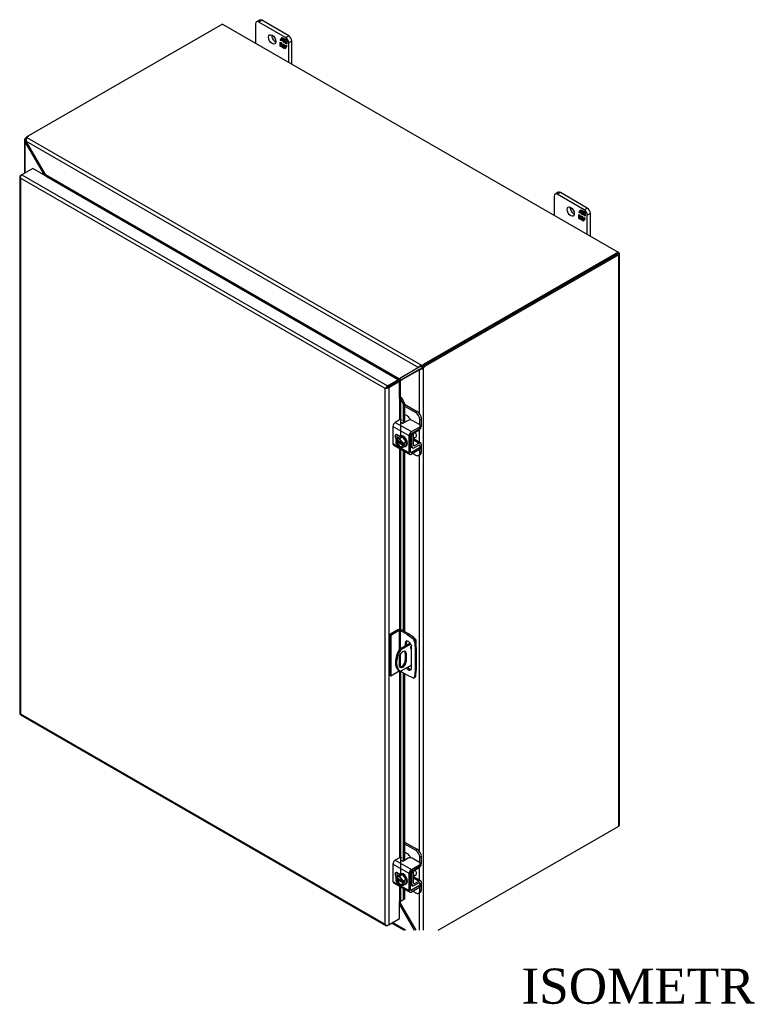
# Model space of a CAD drawing. Header units: inches. Extents: x 6 to 226, y 0 to 156.
# Tile 7 of 8: x 164 to 195, y 114 to 156. Entities that reach past the tile are written whole.
import ezdxf
from ezdxf.enums import TextEntityAlignment as Align

# ---------------------------------------------------------------- set-up
doc = ezdxf.new("R2010")
doc.units = ezdxf.units.IN
doc.header["$MEASUREMENT"] = 0
for name, color, linetype in [('COM40153-1', 7, 'CONTINUOUS'), ('COM40153-2', 7, 'CONTINUOUS'), ('COM42667', 7, 'CONTINUOUS'), ('COM42780', 7, 'CONTINUOUS'), ('COM48459', 7, 'CONTINUOUS'), ('COM48509', 7, 'CONTINUOUS'), ('COM71780-17', 7, 'CONTINUOUS'), ('DEFAULT', 7, 'CONTINUOUS'), ('FET07710', 7, 'CONTINUOUS'), ('SCC19011', 7, 'CONTINUOUS'), ('WAF25035', 7, 'CONTINUOUS')]:
    doc.layers.add(name, color=color, linetype=linetype)
doc.styles.add('SEACAD_TIMES_NEW_ROMAN', font='times.ttf')

msp = doc.modelspace()

# ---------------------------------------------------------------- linework, layer by layer
at = {"layer": 'COM40153-1', "color": 7}
for p, q in [((181.004, 129.383), (180.559, 129.126)), ((181.221, 129.556), (181.237, 129.547)), ((181.269, 129.197), (181.269, 129.503)), ((180.559, 129.126), (180.609, 129.096)), ((181.032, 129.34), (180.609, 129.096)), ((180.541, 128.745), (180.541, 128.449)), ((180.799, 128.953), (180.85, 128.924)), ((180.799, 128.953), (180.799, 128.657)), ((180.799, 128.657), (180.85, 128.627)), ((180.85, 128.627), (180.85, 128.924)), ((180.534, 128.219), (180.585, 128.19)), ((181.064, 128.44), (180.609, 128.178))]:
    msp.add_line(p, q, dxfattribs=at)
for centre, major_axis, start_param, end_param in [((181.161, 129.503), (-0.108, 0), 2.529725, 3.926991), ((180.909, 128.869), (0.375, 0.65), 1.508132, 3.141593), ((180.96, 128.84), (0.375, 0.65), 1.508132, 3.204257), ((180.695, 128.835), (-0.109, -0.189), 2.356194, 5.497787), ((180.644, 128.864), (-0.109, -0.189), 2.356194, 2.906426), ((181.071, 129.21), (-0.0312, -0.0541), 4.139289, 6.283185), ((181.02, 129.239), (0.0313, 0.0541), 4.093609, 5.210881), ((181.071, 129.21), (-0.0312, -0.0541), 0, 0.63978), ((180.695, 128.538), (0.109, 0.189), 2.356194, 5.497787), ((180.644, 128.568), (0.109, 0.189), 3.37676, 5.497787)]:
    msp.add_ellipse(centre, major_axis=major_axis, ratio=0.57735, start_param=start_param, end_param=end_param, dxfattribs=at)
at = {"layer": 'COM40153-2', "color": 7}
for p, q in [((180.486, 129.944), (180.138, 129.743)), ((180.537, 129.914), (180.189, 129.713)), ((180.537, 129.914), (180.537, 129.09)), ((180.588, 129.914), (180.588, 129.143)), ((180.881, 129.745), (180.588, 129.914)), ((180.932, 129.774), (180.639, 129.944)), ((180.138, 129.743), (180.138, 128.008)), ((180.189, 129.713), (180.138, 129.743)), ((180.189, 129.713), (180.189, 127.978)), ((180.799, 129.374), (180.85, 129.403)), ((180.85, 129.294), (180.85, 129.403)), ((180.881, 129.745), (180.932, 129.774)), ((180.881, 129.745), (181.118, 129.585)), ((181.169, 129.614), (180.932, 129.774)), ((181.118, 129.585), (181.169, 129.614)), ((181.249, 129.475), (181.198, 129.445)), ((181.198, 129.445), (181.219, 129.161)), ((181.27, 129.19), (181.249, 129.475)), ((180.799, 129.374), (180.799, 129.264)), ((181.064, 128.323), (181.064, 129.221)), ((181.219, 129.161), (181.27, 129.19)), ((181.219, 129.161), (181.219, 128.204)), ((181.27, 129.19), (181.27, 128.234)), ((180.588, 128.901), (180.588, 128.369)), ((180.537, 128.179), (180.189, 127.978)), ((180.537, 128.218), (180.537, 128.179)), ((180.588, 128.188), (180.588, 128.179)), ((180.881, 128.01), (180.588, 128.179)), ((181.219, 128.204), (181.198, 127.944)), ((181.219, 128.204), (181.27, 128.234)), ((181.249, 127.973), (181.27, 128.234)), ((180.189, 127.978), (180.138, 128.008)), ((181.118, 127.897), (180.881, 128.01)), ((181.172, 127.895), (181.223, 127.924)), ((181.198, 127.944), (181.249, 127.973))]:
    msp.add_line(p, q, dxfattribs=at)
for centre, major_axis, start_param, end_param in [((180.562, 129.9), (-0.108, 0), 3.926991, 5.497787), ((180.562, 129.9), (-0.036, 0), 3.926991, 5.497787), ((180.932, 129.297), (0.094, -0.162), 0.785398, 3.926991), ((180.982, 129.327), (0.094, -0.162), 3.416574, 3.926991), ((181.11, 129.487), (0.063, -0.108), 0.872665, 2.268928), ((181.161, 129.517), (-0.062, 0.108), 4.014257, 5.410521), ((180.562, 128.164), (0.036, 0), 0.785398, 2.356194), ((180.932, 128.399), (-0.094, 0.162), 1.73559, 3.926991), ((180.982, 128.429), (-0.094, 0.162), 1.73559, 2.866611), ((181.11, 128.003), (-0.063, 0.108), 2.443461, 3.839724), ((181.161, 128.033), (-0.062, 0.108), 3.141593, 3.839724)]:
    msp.add_ellipse(centre, major_axis=major_axis, ratio=0.57735, start_param=start_param, end_param=end_param, dxfattribs=at)
at = {"layer": 'COM42667', "color": 7}
for p, q in [((180.96, 138.228), (180.274, 138.624)), ((180.274, 138.624), (180.274, 137.896)), ((180.556, 138.903), (180.376, 138.799)), ((180.376, 138.799), (181.062, 138.403)), ((180.917, 138.88), (180.734, 138.774)), ((181.403, 138.702), (181.094, 138.88)), ((181.439, 138.573), (181.439, 138.651)), ((180.563, 138.208), (180.469, 138.262)), ((180.96, 137.5), (180.96, 138.228)), ((181.028, 137.539), (181.028, 138.266)), ((181.062, 138.403), (181.403, 138.6)), ((181.062, 138.325), (181.403, 138.522)), ((181.403, 138.522), (181.403, 138.6)), ((180.274, 137.896), (180.529, 137.749)), ((180.304, 137.83), (180.99, 137.434)), ((181.387, 137.827), (181.403, 137.818)), ((180.578, 137.72), (180.96, 137.5)), ((181.062, 137.519), (181.028, 137.539)), ((181.403, 137.716), (181.062, 137.519)), ((181.403, 137.638), (181.062, 137.441)), ((181.403, 137.638), (181.403, 137.716)), ((181.439, 137.689), (181.439, 137.767)), ((180.556, 120.225), (180.376, 120.121)), ((180.917, 120.202), (180.734, 120.096)), ((181.403, 120.024), (181.094, 120.202)), ((180.96, 119.55), (180.274, 119.946)), ((180.274, 119.946), (180.274, 119.218)), ((180.376, 120.121), (181.062, 119.725)), ((181.062, 119.725), (181.403, 119.922)), ((181.062, 119.647), (181.403, 119.844)), ((181.403, 119.844), (181.403, 119.922)), ((181.439, 119.895), (181.439, 119.973)), ((180.563, 119.53), (180.469, 119.584)), ((180.96, 118.822), (180.96, 119.55)), ((181.028, 118.86), (181.028, 119.588)), ((180.274, 119.218), (180.529, 119.07)), ((180.304, 119.152), (180.99, 118.756)), ((180.578, 119.042), (180.96, 118.822)), ((181.403, 119.038), (181.062, 118.841)), ((181.403, 118.96), (181.062, 118.763)), ((181.387, 119.149), (181.403, 119.14)), ((181.403, 118.96), (181.403, 119.038)), ((181.439, 119.011), (181.439, 119.089)), ((181.062, 118.841), (181.028, 118.86))]:
    msp.add_line(p, q, dxfattribs=at)
for centre, major_axis, start_param, end_param in [((180.376, 138.682), (-0.072, -0.124), 3.926991, 5.497787), ((180.599, 138.879), (-0.06, 0), 3.141593, 5.497787), ((180.692, 138.798), (0.06, 0), 2.929457, 5.497787), ((181.006, 138.829), (0.125, 0), 0.785398, 2.356194), ((181.314, 138.651), (-0.125, 0), 2.356194, 3.926991), ((180.469, 138.148), (0.07, -0.122), 2.356194, 4.826451), ((180.536, 138.186), (0.07, -0.122), 3.6401, 4.826451), ((181.062, 138.286), (0.072, 0.124), 0.785398, 2.356194), ((181.062, 138.286), (0.024, 0.0416), 0.785398, 2.356194), ((181.314, 138.573), (-0.125, 0), 2.356194, 3.141593), ((180.376, 137.954), (0.072, 0.124), 2.356194, 3.141593), ((181.314, 137.767), (-0.125, 0), 2.356194, 3.926991), ((181.062, 137.558), (0.071, 0.124), 2.356194, 3.926991), ((181.062, 137.558), (0.024, 0.0416), 2.356194, 3.926991), ((181.314, 137.689), (-0.125, 0), 2.356194, 3.141593), ((180.599, 120.2), (-0.06, 0), 3.141593, 5.497787), ((181.006, 120.151), (0.125, 0), 0.785398, 2.356194), ((180.376, 120.004), (-0.071, -0.124), 3.926991, 5.497787), ((180.692, 120.12), (0.06, 0), 2.929457, 5.497787), ((181.062, 119.608), (0.072, 0.124), 0.785398, 2.356194), ((181.314, 119.973), (-0.125, 0), 2.356194, 3.926991), ((181.314, 119.895), (-0.125, 0), 2.356194, 3.141593), ((180.469, 119.469), (0.07, -0.122), 2.356194, 4.826451), ((180.536, 119.508), (0.07, -0.122), 3.6401, 4.826451), ((181.062, 119.608), (0.024, 0.0416), 0.785398, 2.356194), ((180.376, 119.276), (0.072, 0.124), 2.356194, 3.141593), ((181.314, 119.089), (-0.125, 0), 2.356194, 3.926991), ((181.314, 119.011), (-0.125, 0), 2.356194, 3.141593), ((181.062, 118.88), (0.072, 0.124), 2.356194, 3.926991), ((181.062, 118.88), (0.024, 0.0416), 2.356194, 3.926991)]:
    msp.add_ellipse(centre, major_axis=major_axis, ratio=0.57735, start_param=start_param, end_param=end_param, dxfattribs=at)
at = {"layer": 'COM42780', "color": 7}
for p, q in [((180.772, 139.574), (181.311, 139.262)), ((180.772, 139.496), (181.244, 139.223)), ((180.891, 139.071), (180.772, 139.139)), ((181.244, 139.223), (181.311, 139.262)), ((181.488, 138.956), (181.421, 138.917)), ((181.421, 138.688), (181.421, 138.917)), ((181.488, 138.652), (181.488, 138.956)), ((181.032, 138.288), (181.084, 138.258)), ((181.084, 137.773), (181.084, 138.258)), ((181.151, 137.812), (181.151, 138.297)), ((181.184, 138.356), (181.389, 138.478)), ((181.028, 137.806), (181.084, 137.773)), ((181.151, 137.811), (181.184, 137.792)), ((181.156, 138.041), (181.389, 137.906)), ((181.459, 137.912), (181.174, 138.076)), ((181.388, 137.828), (181.183, 137.714)), ((181.389, 137.906), (181.184, 137.792)), ((181.387, 137.828), (181.421, 137.808)), ((181.421, 137.805), (181.421, 137.808)), ((181.488, 137.543), (181.488, 137.847)), ((181.028, 137.757), (181.113, 137.708)), ((181.119, 137.474), (181.244, 137.402)), ((181.369, 137.39), (181.436, 137.428)), ((181.421, 137.504), (181.421, 137.652)), ((181.421, 137.504), (181.488, 137.543)), ((180.772, 120.896), (181.311, 120.584)), ((180.772, 120.818), (181.244, 120.545)), ((181.244, 120.545), (181.311, 120.584)), ((180.891, 120.392), (180.772, 120.461)), ((181.488, 120.278), (181.421, 120.239)), ((181.421, 120.01), (181.421, 120.239)), ((181.488, 119.974), (181.488, 120.278)), ((181.184, 119.677), (181.389, 119.8)), ((181.032, 119.61), (181.084, 119.58)), ((181.084, 119.095), (181.084, 119.58)), ((181.151, 119.134), (181.151, 119.619)), ((181.156, 119.363), (181.389, 119.228)), ((181.459, 119.234), (181.174, 119.398)), ((181.028, 119.128), (181.084, 119.095)), ((181.028, 119.079), (181.113, 119.03)), ((181.151, 119.133), (181.184, 119.114)), ((181.388, 119.15), (181.183, 119.036)), ((181.389, 119.228), (181.184, 119.114)), ((181.387, 119.149), (181.421, 119.13)), ((181.421, 119.126), (181.421, 119.13)), ((181.421, 118.826), (181.421, 118.974)), ((181.488, 118.865), (181.488, 119.169)), ((181.119, 118.796), (181.244, 118.724)), ((181.369, 118.711), (181.436, 118.75)), ((181.421, 118.826), (181.488, 118.865))]:
    msp.add_line(p, q, dxfattribs=at)
for centre, major_axis, start_param, end_param in [((180.891, 138.866), (0.125, -0.217), 1.392108, 2.356194), ((181.244, 139.019), (0.125, -0.217), 0.785398, 2.356194), ((181.311, 139.058), (-0.125, 0.217), 3.926991, 5.497787), ((181.387, 138.593), (-0.071, -0.124), 0.802851, 2.356194), ((181.185, 138.317), (-0.072, -0.124), 4.744903, 5.497787), ((181.185, 138.317), (-0.024, -0.0416), 3.944444, 5.497787), ((181.041, 138.195), (0.097, -0.169), 0.133398, 1.437398), ((181.185, 137.832), (0.024, 0.0416), 2.356194, 3.909538), ((181.387, 137.788), (-0.024, -0.0416), 2.356194, 3.909538), ((181.387, 137.788), (-0.071, -0.124), 2.356194, 3.909538), ((181.185, 137.832), (0.071, 0.124), 2.356194, 3.909538), ((181.244, 137.606), (-0.125, 0.217), 2.356194, 3.926991), ((181.311, 137.645), (-0.125, 0.217), 3.141593, 3.926991), ((181.311, 120.38), (-0.125, 0.217), 3.926991, 5.497787), ((180.891, 120.188), (0.125, -0.217), 1.392108, 2.356194), ((181.244, 120.341), (0.125, -0.217), 0.785398, 2.356194), ((181.387, 119.915), (-0.071, -0.124), 0.802851, 2.356194), ((181.185, 119.638), (-0.071, -0.124), 4.744903, 5.497787), ((181.185, 119.638), (-0.024, -0.0416), 3.944444, 5.497787), ((181.041, 119.517), (0.097, -0.169), 0.133398, 1.437398), ((181.185, 119.154), (0.072, 0.124), 2.356194, 3.909538), ((181.185, 119.154), (0.024, 0.0416), 2.356194, 3.909538), ((181.387, 119.11), (-0.024, -0.0416), 2.356194, 3.909538), ((181.387, 119.11), (-0.071, -0.124), 2.356194, 3.909538), ((181.244, 118.928), (-0.125, 0.217), 2.356194, 3.926991), ((181.311, 118.967), (-0.125, 0.217), 3.141593, 3.926991)]:
    msp.add_ellipse(centre, major_axis=major_axis, ratio=0.57735, start_param=start_param, end_param=end_param, dxfattribs=at)
at = {"layer": 'COM48459', "color": 7}
for p, q in [((164.565, 150.846), (164.565, 149.423)), ((164.638, 150.832), (164.567, 150.823)), ((164.647, 150.886), (164.596, 150.915)), ((164.647, 150.795), (164.638, 150.832)), ((164.68, 150.988), (164.731, 151.017)), ((164.68, 150.988), (164.687, 150.983)), ((164.645, 150.794), (164.596, 150.766)), ((164.596, 149.442), (164.596, 150.766)), ((165.416, 149.355), (164.596, 150.766)), ((165.416, 149.355), (165.457, 149.379)), ((165.416, 149.343), (165.416, 149.355)), ((189.849, 145.982), (181.599, 141.219)), ((189.899, 145.952), (181.65, 141.19)), ((189.899, 146.041), (189.874, 146.055)), ((189.899, 121.575), (189.899, 145.952)), ((189.931, 121.619), (189.931, 145.997)), ((181.516, 141.147), (181.567, 141.118)), ((181.599, 141.219), (181.65, 141.19)), ((181.414, 141.056), (180.595, 140.591)), ((180.646, 140.62), (181.448, 141.075)), ((181.445, 141.073), (181.414, 141.056)), ((181.414, 139.165), (181.414, 141.056)), ((181.483, 141.106), (181.467, 141.066)), ((181.472, 141.094), (181.483, 141.106)), ((181.567, 141.118), (181.567, 117.135)), ((180.529, 140.558), (180.517, 140.571)), ((180.595, 140.591), (180.646, 140.62)), ((180.595, 139.874), (180.595, 140.591)), ((181.414, 137.938), (181.414, 138.497)), ((181.414, 120.487), (181.414, 137.416)), ((182.209, 117.135), (189.899, 121.575)), ((181.414, 119.26), (181.414, 119.818)), ((181.414, 117.135), (181.414, 118.737)), ((180.595, 118.261), (180.595, 118.356)), ((180.595, 118.261), (181.249, 117.135))]:
    msp.add_line(p, q, dxfattribs=at)
for centre, radius, start, end in [((164.658, 150.845), 0.0932, 131.1998, 193.8127), ((164.698, 150.853), 0.134, 192.9737, 220.7862), ((164.718, 150.845), 0.0816, 150.132, 180.238), ((165.295, 149.303), 0.131, 16.8822, 23.1133), ((181.238, 141.34), 0.339, 316.3207, 325.1947), ((181.404, 141.26), 0.205, 272.9287, 288.1405), ((181.398, 141.164), 0.102, 296.9678, 317.8265), ((181.398, 141.321), 0.264, 285.2655, 309.7555), ((180.661, 140.392), 0.229, 93.7503, 128.6863), ((180.837, 140.364), 0.332, 136.8928, 149.1996), ((180.385, 118.167), 0.229, 24.1488, 38.9687)]:
    msp.add_arc(centre, radius, start, end, dxfattribs=at)
for centre, major_axis, start_param, end_param in [((164.68, 150.784), (0.125, 0.217), 0.785398, 1.276789), ((189.823, 145.997), (-0.108, 0), 2.356194, 3.926991), ((181.599, 141.015), (0.125, 0.217), 0.785398, 1.276789), ((181.65, 140.986), (0.125, 0.217), 0.785398, 1.276789), ((180.569, 140.516), (-0.108, 0), -1.068499, -1.002311), ((189.823, 121.619), (-0.108, 0), 2.356194, 3.141593)]:
    msp.add_ellipse(centre, major_axis=major_axis, ratio=0.57735, start_param=start_param, end_param=end_param, dxfattribs=at)
at = {"layer": 'COM48509', "color": 7}
for p, q in [((173.005, 155.795), (164.731, 151.017)), ((173.005, 155.795), (189.874, 146.055)), ((164.668, 150.957), (181.495, 141.242)), ((164.645, 150.794), (181.365, 141.141)), ((165.457, 149.379), (164.645, 150.794)), ((165.457, 149.379), (180.553, 140.663)), ((165.483, 149.304), (165.484, 149.304)), ((165.484, 149.304), (180.475, 140.649)), ((189.874, 146.055), (181.599, 141.278)), ((189.874, 145.997), (181.599, 141.219)), ((189.874, 145.997), (189.874, 146.055)), ((181.399, 141.16), (180.604, 140.693)), ((181.396, 141.158), (181.365, 141.141)), ((181.443, 141.175), (181.4, 141.182)), ((181.443, 141.175), (181.427, 141.172)), ((181.495, 141.183), (181.495, 141.242)), ((181.599, 141.219), (181.599, 141.278)), ((181.365, 141.141), (180.553, 140.663)), ((180.475, 140.649), (180.474, 140.649)), ((180.482, 140.655), (180.486, 140.642)), ((180.553, 140.663), (180.604, 140.693)), ((180.559, 118.24), (180.595, 118.261)), ((180.559, 118.228), (181.186, 117.135)), ((180.231, 117.44), (180.76, 117.135)), ((180.823, 117.135), (180.263, 117.459))]:
    msp.add_line(p, q, dxfattribs=at)
for centre, radius, start, end in [((164.777, 150.864), 0.143, 139.6209, 181.0834), ((164.831, 150.859), 0.197, 179.2031, 199.3343), ((165.265, 149.241), 0.236, 16.8241, 35.5773), ((181.537, 141.029), 0.205, 131.8595, 147.0713), ((181.451, 141.072), 0.102, 102.1735, 123.0323), ((181.588, 140.992), 0.267, 110.3668, 134.6121), ((180.472, 141.031), 0.377, 271.5345, 282.3731), ((180.413, 140.82), 0.229, 296.278, 326.2497), ((180.491, 118.231), 0.119, 48.6447, 60.2642)]:
    msp.add_arc(centre, radius, start, end, dxfattribs=at)
for centre, major_axis, start_param, end_param in [((164.907, 150.915), (-0.25, 0), 5.497787, 5.989178), ((165.484, 149.334), (-0.018, -0.0312), 0.785398, 1.068499), ((181.423, 141.38), (0.25, 0), 5.006396, 5.497787), ((181.423, 141.321), (0.25, 0), 5.006396, 5.497787), ((180.475, 140.679), (-0.018, -0.0312), 0.785398, 1.068499)]:
    msp.add_ellipse(centre, major_axis=major_axis, ratio=0.57735, start_param=start_param, end_param=end_param, dxfattribs=at)
msp.add_open_spline([(181.495, 141.183), (181.494, 141.183), (181.491, 141.183), (181.486, 141.182), (181.482, 141.182), (181.477, 141.181), (181.473, 141.18), (181.468, 141.18), (181.462, 141.178), (181.456, 141.177), (181.449, 141.176), (181.445, 141.175), (181.443, 141.175)], degree=3, knots=[0, 0, 0, 0, 0.078044, 0.157022, 0.236947, 0.317833, 0.399688, 0.482519, 0.608583, 0.736857, 0.867336, 1, 1, 1, 1], dxfattribs=at)
at = {"layer": 'COM71780-17', "color": 7}
for p, q in [((164.92, 149.629), (164.454, 149.36)), ((180.508, 140.629), (164.92, 149.629)), ((164.372, 149.286), (164.372, 126.375)), ((164.382, 149.259), (164.382, 149.259)), ((164.403, 149.33), (164.454, 149.36)), ((179.94, 140.243), (164.403, 149.213)), ((164.403, 149.213), (164.403, 126.36)), ((164.454, 149.36), (180.042, 140.36)), ((180.042, 140.36), (180.508, 140.629)), ((180.042, 140.302), (180.508, 140.571)), ((180.508, 140.57), (180.042, 140.301)), ((180.559, 140.541), (180.093, 140.272)), ((180.508, 140.629), (180.508, 140.571)), ((180.559, 140.541), (180.508, 140.57)), ((180.559, 139.827), (180.559, 140.541)), ((179.991, 140.272), (179.94, 140.243)), ((179.94, 117.39), (179.94, 140.243)), ((179.97, 140.26), (180.042, 140.302)), ((179.97, 140.26), (180.042, 140.301)), ((180.093, 140.272), (180.093, 117.36)), ((180.559, 139.827), (180.559, 138.904)), ((180.587, 139.833), (180.593, 139.874)), ((180.614, 139.795), (180.672, 139.819)), ((180.614, 139.795), (180.713, 139.572)), ((180.614, 138.232), (180.614, 139.795)), ((180.672, 139.819), (180.772, 139.596)), ((180.772, 139.596), (180.713, 139.572)), ((180.713, 139.572), (180.713, 138.766)), ((180.772, 139.596), (180.772, 138.796)), ((180.559, 138.21), (180.559, 138.205)), ((180.559, 137.683), (180.559, 129.962)), ((180.614, 129.954), (180.614, 137.652)), ((180.713, 137.595), (180.713, 129.901)), ((180.772, 137.56), (180.772, 129.867)), ((180.559, 128.185), (180.559, 120.226)), ((180.614, 119.554), (180.614, 128.164)), ((180.713, 128.107), (180.713, 120.088)), ((180.772, 128.073), (180.772, 120.117)), ((164.4, 126.325), (179.988, 117.326)), ((164.403, 126.36), (179.94, 117.39)), ((180.559, 119.532), (180.559, 119.527)), ((180.559, 119.005), (180.559, 118.344)), ((180.614, 118.37), (180.614, 118.974)), ((180.713, 118.916), (180.713, 118.429)), ((180.772, 118.882), (180.772, 118.453)), ((180.559, 117.629), (180.559, 118.344)), ((180.713, 118.429), (180.614, 118.37)), ((180.614, 118.37), (180.672, 118.394)), ((180.772, 118.453), (180.672, 118.394)), ((180.772, 118.453), (180.713, 118.429)), ((180.093, 117.36), (180.559, 117.629)), ((179.97, 117.348), (179.97, 117.348)), ((180.093, 117.36), (180.042, 117.331))]:
    msp.add_line(p, q, dxfattribs=at)
for centre, radius, start, end in [((180.509, 139.75), 0.114, 23.2734, 46.5882), ((180.54, 139.714), 0.169, 38.3968, 71.6578), ((180.861, 118.02), 0.429, 125.2045, 129.639), ((180.658, 118.294), 0.088, 117.4412, 127.5015)]:
    msp.add_arc(centre, radius, start, end, dxfattribs=at)
for centre, major_axis, ratio, start_param, end_param in [((164.48, 149.286), (0.108, 0), 0.57735, 2.356194, 3.587154), ((164.454, 149.271), (0.054, 0.0935), 0.57735, 0.785398, 2.016358), ((164.48, 149.257), (-0.076, 0.132), 0.577982, 1.231508, 1.571345), ((164.48, 149.257), (-0.076, 0.132), 0.577982, 1.230411, 1.570248), ((180.042, 140.272), (0.054, 0.0935), 0.57735, 0.785398, 2.016358), ((180.016, 140.287), (-0.108, -0.062), 0.000948, -1.124689, -0.784852), ((180.016, 140.287), (-0.108, -0.062), 0.000948, 0.784852, 1.124689), ((180.016, 140.316), (0.108, 0), 0.57735, 4.266828, 5.497787), ((180.016, 140.287), (0.036, 0.0208), 0.000948, 0.785944, 2.356741), ((180.016, 140.287), (0.036, 0.0207), 0.000948, 3.926445, 5.497241), ((180.584, 139.812), (0.108, 0), 0.57735, 1.48353, 1.808737), ((180.584, 139.812), (0.036, 0), 0.57735, 1.48353, 2.356194), ((164.48, 126.375), (0.108, 0), 0.57735, 3.141593, 3.587154), ((164.48, 126.404), (-0.108, -0.062), 0.000948, 0.445015, 0.784852), ((164.48, 126.404), (-0.108, -0.062), 0.000948, -0.784852, -0.445015), ((164.454, 126.419), (0.054, 0.0935), 0.57735, 2.696031, 3.141593), ((180.584, 118.329), (-0.036, 0), 0.57735, 4.625123, 5.497787), ((180.016, 117.434), (0.076, -0.132), 0.577982, 4.712938, 5.052774), ((180.016, 117.434), (0.076, -0.132), 0.577982, 4.71184, 5.051677), ((180.016, 117.405), (0.108, 0), 0.57735, 4.266828, 5.497787), ((180.042, 117.419), (0.054, 0.0935), 0.57735, 2.696031, 3.926991)]:
    msp.add_ellipse(centre, major_axis=major_axis, ratio=ratio, start_param=start_param, end_param=end_param, dxfattribs=at)
at = {"layer": 'FET07710', "color": 7}
for p, q in [((174.591, 155.964), (174.458, 155.888)), ((174.684, 155.955), (174.552, 155.879)), ((175.701, 155.215), (174.552, 155.879)), ((175.833, 155.292), (174.684, 155.955)), ((174.419, 155.802), (174.419, 154.978)), ((175.473, 155.098), (175.559, 155.221)), ((175.487, 155.106), (175.473, 155.098)), ((175.518, 155.072), (175.473, 155.098)), ((175.473, 154.845), (175.473, 155.018)), ((175.473, 155.018), (175.518, 154.992)), ((175.487, 155.106), (175.518, 155.151)), ((175.518, 155.088), (175.487, 155.106)), ((175.487, 154.853), (175.487, 155.01)), ((175.533, 155.166), (175.518, 155.158)), ((175.588, 155.118), (175.518, 155.158)), ((175.518, 155.158), (175.518, 155.072)), ((175.527, 155.163), (175.565, 155.218)), ((175.602, 155.126), (175.533, 155.166)), ((175.559, 155.221), (175.637, 155.177)), ((175.602, 155.126), (175.588, 155.118)), ((175.588, 155.032), (175.588, 155.118)), ((175.602, 155.04), (175.588, 155.032)), ((175.63, 155.007), (175.588, 155.032)), ((175.602, 155.04), (175.602, 155.126)), ((175.63, 155.023), (175.602, 155.04)), ((175.644, 155.102), (175.63, 155.094)), ((175.7, 155.054), (175.63, 155.094)), ((175.63, 155.094), (175.63, 155.007)), ((175.637, 155.177), (175.637, 155.113)), ((175.637, 155.113), (175.668, 155.158)), ((175.651, 155.121), (175.637, 155.113)), ((175.714, 155.062), (175.644, 155.102)), ((175.651, 155.121), (175.674, 155.155)), ((175.668, 155.158), (175.745, 155.114)), ((175.714, 155.062), (175.7, 155.054)), ((175.7, 154.967), (175.7, 155.054)), ((175.701, 155.215), (175.833, 155.292)), ((175.714, 154.975), (175.714, 155.062)), ((175.745, 155.114), (175.745, 154.941)), ((175.966, 155.062), (175.834, 154.986)), ((175.966, 154.085), (175.966, 155.062)), ((175.487, 154.853), (175.473, 154.845)), ((175.55, 154.801), (175.473, 154.845)), ((175.558, 154.812), (175.487, 154.853)), ((175.518, 154.992), (175.518, 154.906)), ((175.518, 154.906), (175.588, 154.866)), ((175.581, 154.846), (175.55, 154.801)), ((175.596, 154.854), (175.581, 154.846)), ((175.581, 154.782), (175.581, 154.846)), ((175.596, 154.791), (175.581, 154.782)), ((175.659, 154.738), (175.581, 154.782)), ((175.588, 154.866), (175.588, 154.952)), ((175.588, 154.952), (175.63, 154.928)), ((175.602, 154.874), (175.588, 154.866)), ((175.596, 154.791), (175.596, 154.854)), ((175.667, 154.749), (175.596, 154.791)), ((175.602, 154.874), (175.602, 154.944)), ((175.63, 154.928), (175.63, 154.841)), ((175.63, 154.841), (175.7, 154.801)), ((175.745, 154.861), (175.659, 154.738)), ((175.714, 154.975), (175.7, 154.967)), ((175.745, 154.941), (175.7, 154.967)), ((175.7, 154.801), (175.7, 154.888)), ((175.7, 154.888), (175.745, 154.861)), ((175.705, 154.804), (175.7, 154.801)), ((175.745, 154.957), (175.714, 154.975)), ((175.714, 154.816), (175.714, 154.879)), ((175.834, 154.162), (175.834, 154.986)), ((187.147, 148.454), (187.147, 147.63)), ((187.318, 148.616), (187.186, 148.54)), ((187.412, 148.607), (187.28, 148.53)), ((188.429, 147.867), (187.28, 148.53)), ((188.561, 147.943), (187.412, 148.607)), ((188.201, 147.75), (188.287, 147.873)), ((188.255, 147.815), (188.293, 147.869)), ((188.287, 147.873), (188.365, 147.828)), ((188.429, 147.867), (188.561, 147.943)), ((188.215, 147.758), (188.201, 147.75)), ((188.246, 147.723), (188.201, 147.75)), ((188.201, 147.497), (188.201, 147.67)), ((188.201, 147.67), (188.246, 147.644)), ((188.215, 147.505), (188.201, 147.497)), ((188.278, 147.452), (188.201, 147.497)), ((188.215, 147.758), (188.246, 147.802)), ((188.246, 147.739), (188.215, 147.758)), ((188.215, 147.505), (188.215, 147.662)), ((188.286, 147.464), (188.215, 147.505)), ((188.261, 147.818), (188.246, 147.81)), ((188.316, 147.77), (188.246, 147.81)), ((188.246, 147.81), (188.246, 147.723)), ((188.246, 147.644), (188.246, 147.557)), ((188.246, 147.557), (188.316, 147.517)), ((188.33, 147.778), (188.261, 147.818)), ((188.309, 147.497), (188.278, 147.452)), ((188.324, 147.505), (188.309, 147.497)), ((188.309, 147.434), (188.309, 147.497)), ((188.33, 147.778), (188.316, 147.77)), ((188.316, 147.683), (188.316, 147.77)), ((188.33, 147.691), (188.316, 147.683)), ((188.358, 147.659), (188.316, 147.683)), ((188.316, 147.517), (188.316, 147.604)), ((188.316, 147.604), (188.358, 147.579)), ((188.33, 147.525), (188.316, 147.517)), ((188.324, 147.442), (188.324, 147.505)), ((188.33, 147.691), (188.33, 147.778)), ((188.358, 147.675), (188.33, 147.691)), ((188.33, 147.525), (188.33, 147.595)), ((188.372, 147.753), (188.358, 147.745)), ((188.428, 147.705), (188.358, 147.745)), ((188.358, 147.745), (188.358, 147.659)), ((188.358, 147.579), (188.358, 147.493)), ((188.358, 147.493), (188.428, 147.453)), ((188.365, 147.828), (188.365, 147.765)), ((188.365, 147.765), (188.396, 147.81)), ((188.379, 147.773), (188.365, 147.765)), ((188.442, 147.713), (188.372, 147.753)), ((188.379, 147.773), (188.402, 147.806)), ((188.473, 147.513), (188.387, 147.389)), ((188.396, 147.81), (188.473, 147.765)), ((188.442, 147.713), (188.428, 147.705)), ((188.428, 147.619), (188.428, 147.705)), ((188.442, 147.627), (188.428, 147.619)), ((188.473, 147.592), (188.428, 147.619)), ((188.428, 147.453), (188.428, 147.539)), ((188.428, 147.539), (188.473, 147.513)), ((188.433, 147.456), (188.428, 147.453)), ((188.442, 147.627), (188.442, 147.713)), ((188.473, 147.609), (188.442, 147.627)), ((188.442, 147.468), (188.442, 147.531)), ((188.473, 147.765), (188.473, 147.592)), ((188.694, 147.714), (188.562, 147.637)), ((188.562, 146.813), (188.562, 147.637)), ((188.694, 146.737), (188.694, 147.714)), ((188.324, 147.442), (188.309, 147.434)), ((188.387, 147.389), (188.309, 147.434)), ((188.395, 147.401), (188.324, 147.442))]:
    msp.add_line(p, q, dxfattribs=at)
for centre, major_axis, start_param, end_param in [((174.552, 155.726), (0.094, -0.162), 2.356194, 3.926991), ((174.684, 155.802), (0.094, -0.162), 2.356194, 3.141593), ((175.259, 155.215), (-0.109, 0.189), 0.649107, 2.492486), ((175.701, 155.062), (0.094, -0.162), 0.785398, 2.356194), ((175.833, 155.139), (-0.094, 0.162), 3.926991, 5.497787), ((187.28, 148.377), (0.094, -0.162), 2.356194, 3.926991), ((187.412, 148.454), (0.094, -0.162), 2.356194, 3.141593), ((187.987, 147.867), (-0.109, 0.189), 0.649107, 2.492486), ((188.429, 147.714), (0.094, -0.162), 0.785398, 2.356194), ((188.561, 147.79), (-0.094, 0.162), 3.926991, 5.497787)]:
    msp.add_ellipse(centre, major_axis=major_axis, ratio=0.57735, start_param=start_param, end_param=end_param, dxfattribs=at)
for centre in [(175.127, 155.139), (187.854, 147.79)]:
    msp.add_ellipse(centre, major_axis=(-0.109, 0.189), ratio=0.57735, dxfattribs=at)
at = {"layer": 'SCC19011', "color": 7}
for p, q in [((180.402, 138.091), (180.53, 138.165)), ((180.554, 138.111), (180.402, 138.091)), ((180.402, 138.091), (180.402, 138.029)), ((180.416, 138.021), (180.402, 138.029)), ((180.469, 138.013), (180.402, 137.974)), ((180.402, 137.974), (180.402, 137.913)), ((180.402, 137.974), (180.416, 137.966)), ((180.402, 137.913), (180.554, 137.717)), ((180.452, 138.033), (180.43, 138.021)), ((180.43, 137.966), (180.452, 137.978)), ((180.685, 137.898), (180.452, 138.033)), ((180.452, 137.978), (180.712, 137.827)), ((180.469, 138.023), (180.469, 138.013)), ((180.469, 138.013), (180.688, 137.886)), ((180.682, 138.185), (180.53, 138.165)), ((180.554, 138.111), (180.682, 138.185)), ((180.706, 137.915), (180.554, 138.111)), ((180.834, 137.989), (180.682, 138.185)), ((180.706, 137.854), (180.691, 137.862)), ((180.712, 137.827), (180.691, 137.815)), ((180.691, 137.807), (180.706, 137.798)), ((180.706, 137.915), (180.834, 137.989)), ((180.706, 137.854), (180.706, 137.915)), ((180.773, 137.893), (180.706, 137.854)), ((180.773, 137.837), (180.706, 137.798)), ((180.706, 137.737), (180.834, 137.811)), ((180.706, 137.737), (180.706, 137.798)), ((180.725, 137.865), (180.773, 137.837)), ((180.773, 137.837), (180.773, 137.893)), ((180.834, 137.811), (180.834, 137.989)), ((181.178, 138.134), (181.26, 138.181)), ((180.554, 137.717), (180.706, 137.737)), ((180.402, 119.412), (180.53, 119.486)), ((180.554, 119.433), (180.402, 119.412)), ((180.402, 119.412), (180.402, 119.351)), ((180.416, 119.343), (180.402, 119.351)), ((180.469, 119.335), (180.402, 119.296)), ((180.452, 119.355), (180.43, 119.343)), ((180.685, 119.22), (180.452, 119.355)), ((180.469, 119.345), (180.469, 119.335)), ((180.469, 119.335), (180.688, 119.208)), ((180.682, 119.506), (180.53, 119.486)), ((180.554, 119.433), (180.682, 119.506)), ((180.706, 119.237), (180.554, 119.433)), ((180.834, 119.311), (180.682, 119.506)), ((180.706, 119.237), (180.834, 119.311)), ((180.834, 119.133), (180.834, 119.311)), ((181.178, 119.456), (181.26, 119.503)), ((180.402, 119.296), (180.402, 119.235)), ((180.402, 119.296), (180.416, 119.287)), ((180.402, 119.235), (180.554, 119.039)), ((180.43, 119.287), (180.452, 119.3)), ((180.452, 119.3), (180.712, 119.149)), ((180.554, 119.039), (180.706, 119.059)), ((180.706, 119.176), (180.691, 119.184)), ((180.712, 119.149), (180.691, 119.137)), ((180.691, 119.129), (180.706, 119.12)), ((180.706, 119.176), (180.706, 119.237)), ((180.773, 119.215), (180.706, 119.176)), ((180.773, 119.159), (180.706, 119.12)), ((180.706, 119.059), (180.834, 119.133)), ((180.706, 119.059), (180.706, 119.12)), ((180.725, 119.187), (180.773, 119.159)), ((180.773, 119.159), (180.773, 119.215))]:
    msp.add_line(p, q, dxfattribs=at)
for centre, radius, start, end in [((180.718, 138.012), 0.307, 187.5831, 238.9854), ((180.423, 138.035), 0.0158, 242.8525, 296.623), ((180.423, 137.98), 0.0158, 242.8527, 296.6228), ((180.423, 119.357), 0.0158, 242.8525, 296.623), ((180.718, 119.334), 0.307, 187.5831, 238.9854), ((180.423, 119.301), 0.0158, 242.8527, 296.6228)]:
    msp.add_arc(centre, radius, start, end, dxfattribs=at)
for centre, major_axis, start_param, end_param in [((181.199, 138.287), (0.061, -0.106), 0, 2.159159), ((180.554, 137.914), (0.099, -0.171), 0.958412, 3.753977), ((180.554, 137.914), (-0.099, 0.171), 0.958412, 3.753977), ((180.561, 137.918), (0.094, -0.162), 3.141593, 3.744649), ((180.561, 137.918), (-0.094, 0.162), 0.96774, 3.694684), ((180.582, 137.93), (0.094, -0.162), 3.254972, 3.744649), ((180.582, 137.93), (-0.094, 0.162), 0.96774, 3.028213), ((180.554, 119.236), (0.099, -0.171), 0.958412, 3.753977), ((180.561, 119.24), (0.094, -0.162), 3.141593, 3.744649), ((180.582, 119.252), (0.094, -0.162), 3.254972, 3.744649), ((181.199, 119.609), (0.061, -0.106), 0, 2.159159), ((180.554, 119.236), (-0.099, 0.171), 0.958412, 3.753977), ((180.561, 119.24), (-0.094, 0.162), 0.96774, 3.694684), ((180.582, 119.252), (-0.094, 0.162), 0.96774, 3.028213)]:
    msp.add_ellipse(centre, major_axis=major_axis, ratio=0.57735, start_param=start_param, end_param=end_param, dxfattribs=at)
for points, knots in [([(180.691, 137.862), (180.689, 137.863), (180.688, 137.865), (180.688, 137.867), (180.689, 137.868), (180.689, 137.869)], [0, 0, 0, 0, 0.5, 0.5, 0.7956866, 0.7956866, 0.7956866, 0.7956866]), ([(180.691, 137.815), (180.689, 137.814), (180.688, 137.812), (180.688, 137.809), (180.689, 137.808), (180.691, 137.807)], [0, 0, 0, 0, 0.5, 0.5, 1, 1, 1, 1]), ([(180.691, 119.184), (180.689, 119.185), (180.688, 119.187), (180.688, 119.189), (180.689, 119.19), (180.689, 119.191)], [0, 0, 0, 0, 0.5, 0.5, 0.7956866, 0.7956866, 0.7956866, 0.7956866]), ([(180.691, 119.137), (180.689, 119.136), (180.688, 119.134), (180.688, 119.131), (180.689, 119.13), (180.691, 119.129)], [0, 0, 0, 0, 0.5, 0.5, 1, 1, 1, 1])]:
    msp.add_open_spline(points, degree=3, knots=knots, dxfattribs=at)
at = {"layer": 'WAF25035', "color": 7}
for p, q in [((180.589, 138.223), (180.557, 138.204)), ((180.807, 137.771), (180.839, 137.79)), ((180.589, 119.545), (180.557, 119.526)), ((180.807, 119.093), (180.839, 119.112))]:
    msp.add_line(p, q, dxfattribs=at)
for centre, start_param, end_param in [((180.682, 137.988), 0, 0.412589), ((180.682, 137.988), 2.729004, 6.283185), ((180.714, 138.006), 3.141593, 6.283185), ((180.682, 119.31), 0, 0.412589), ((180.682, 119.31), 2.729004, 6.283185), ((180.714, 119.328), 3.141593, 6.283185)]:
    msp.add_ellipse(centre, major_axis=(-0.125, 0.217), ratio=0.57735, start_param=start_param, end_param=end_param, dxfattribs=at)

# ---------------------------------------------------------------- texts
at = {"layer": 'DEFAULT', "color": 7, "style": 'SEACAD_TIMES_NEW_ROMAN'}
msp.add_text('ISOMETRIC VIEWS', height=1.5, dxfattribs=at).set_placement((185.757, 115.498), align=Align.TOP_LEFT)

doc.saveas('drawing.dxf')
